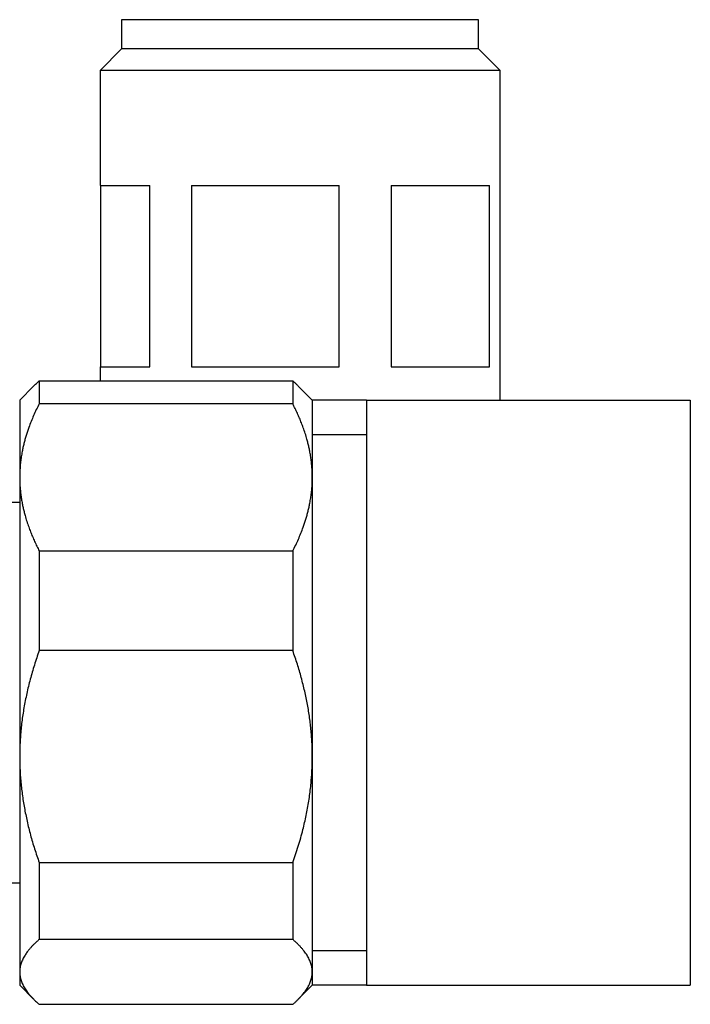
# Model space of a CAD drawing. Header units: millimetres. Extents: x 8 to 696, y 12 to 354.
# Tile 3 of 14: x 98 to 132, y 303 to 354. Entities that reach past the tile are written whole.
import ezdxf

# ---------------------------------------------------------------- set-up
doc = ezdxf.new("R2010")
doc.units = ezdxf.units.MM

msp = doc.modelspace()

# ---------------------------------------------------------------- linework, layer by layer
at = {"color": 7, "linetype": 'Continuous', "lineweight": 30}
for p, q in [((102.849, 353.95), (102.849, 352.45)), ((121.149, 353.95), (102.849, 353.95)), ((121.149, 352.45), (121.149, 353.95)), ((102.849, 352.45), (101.749, 351.35)), ((121.149, 352.45), (102.849, 352.45)), ((122.249, 351.35), (121.149, 352.45)), ((101.749, 351.35), (101.749, 345.45)), ((122.249, 351.35), (101.749, 351.35)), ((122.249, 345.45), (122.249, 351.35)), ((101.749, 345.45), (104.288, 345.45)), ((101.762, 345.45), (101.762, 336.15)), ((104.288, 336.15), (104.288, 345.45)), ((106.431, 345.45), (113.991, 345.45)), ((106.431, 345.45), (106.431, 336.15)), ((113.991, 336.15), (113.991, 345.45)), ((116.668, 345.45), (121.702, 345.45)), ((116.668, 345.45), (116.668, 336.15)), ((121.702, 336.15), (121.702, 345.45)), ((122.236, 345.45), (122.249, 345.45)), ((122.236, 345.45), (122.236, 336.15)), ((101.749, 336.15), (101.749, 335.428)), ((101.749, 336.15), (104.288, 336.15)), ((106.431, 336.15), (113.991, 336.15)), ((116.668, 336.15), (121.702, 336.15)), ((122.236, 336.15), (122.249, 336.15)), ((122.249, 334.45), (122.249, 336.15)), ((98.622, 335.428), (98.622, 334.257)), ((98.622, 335.428), (111.622, 335.428)), ((111.622, 335.428), (111.622, 334.257)), ((98.338, 335.166), (97.622, 334.45)), ((112.622, 334.45), (111.905, 335.167)), ((97.622, 334.45), (97.622, 330.486)), ((111.622, 334.257), (98.622, 334.257)), ((115.399, 334.45), (112.622, 334.45)), ((112.622, 334.45), (112.622, 330.486)), ((115.399, 334.45), (115.399, 304.45)), ((115.399, 334.45), (131.999, 334.45)), ((131.999, 334.45), (131.999, 304.45)), ((115.399, 332.671), (112.622, 332.671)), ((97.622, 330.486), (97.622, 316.169)), ((112.622, 330.486), (112.622, 316.169)), ((97.622, 329.2), (97.122, 329.201)), ((98.622, 326.715), (98.622, 321.602)), ((98.622, 326.715), (111.622, 326.715)), ((111.622, 326.715), (111.622, 321.602)), ((111.622, 321.602), (98.622, 321.602)), ((97.622, 316.169), (97.622, 305.134)), ((112.622, 316.169), (112.622, 305.134)), ((98.622, 310.736), (111.622, 310.736)), ((98.622, 310.736), (98.622, 306.796)), ((111.622, 310.736), (111.622, 306.796)), ((97.122, 309.702), (97.622, 309.702)), ((97.122, 309.7), (97.622, 309.7)), ((111.622, 306.796), (98.622, 306.796)), ((112.622, 306.23), (115.399, 306.23)), ((97.622, 305.134), (97.622, 304.45)), ((112.622, 305.134), (112.622, 304.45)), ((97.622, 304.45), (98.338, 303.734)), ((111.905, 303.733), (112.622, 304.45)), ((115.399, 304.45), (112.622, 304.45)), ((115.399, 304.45), (131.999, 304.45)), ((98.622, 303.472), (111.622, 303.472))]:
    msp.add_line(p, q, dxfattribs=at)
for points, knots in [([(98.338, 335.166), (98.383, 335.21), (98.473, 335.298), (98.572, 335.385), (98.622, 335.428)], [0, 0, 0, 0, 0.499855, 1, 1, 1, 1]), ([(111.622, 335.428), (111.66, 335.395), (111.736, 335.328), (111.83, 335.241), (111.884, 335.187), (111.905, 335.166)], [0, 0, 0, 0, 0.383276, 0.766661, 1, 1, 1, 1]), ([(98.622, 334.257), (98.572, 334.157), (98.471, 333.958), (98.334, 333.656), (98.206, 333.352), (98.102, 333.08), (98.019, 332.84), (97.952, 332.633), (97.892, 332.426), (97.838, 332.219), (97.789, 332.012), (97.743, 331.786), (97.701, 331.542), (97.666, 331.278), (97.641, 331.014), (97.625, 330.75), (97.623, 330.574), (97.622, 330.486)], [0, 0, 0, 0, 0.082024, 0.16407, 0.246113, 0.328132, 0.383157, 0.438186, 0.49321, 0.547623, 0.602041, 0.656454, 0.725142, 0.793863, 0.862595, 0.931314, 1, 1, 1, 1]), ([(112.622, 330.486), (112.622, 330.529), (112.621, 330.654), (112.613, 330.861), (112.596, 331.104), (112.569, 331.347), (112.535, 331.59), (112.494, 331.819), (112.449, 332.035), (112.402, 332.237), (112.34, 332.471), (112.261, 332.735), (112.166, 333.014), (112.067, 333.277), (111.967, 333.524), (111.859, 333.77), (111.744, 334.014), (111.663, 334.176), (111.622, 334.257)], [0, 0, 0, 0, 0.034083, 0.097391, 0.160725, 0.224069, 0.287405, 0.350715, 0.403935, 0.45716, 0.51038, 0.588809, 0.667238, 0.733776, 0.800332, 0.866897, 0.933458, 1, 1, 1, 1]), ([(97.622, 330.486), (97.622, 330.442), (97.623, 330.317), (97.631, 330.111), (97.648, 329.867), (97.674, 329.624), (97.709, 329.381), (97.749, 329.152), (97.794, 328.936), (97.842, 328.734), (97.904, 328.501), (97.983, 328.236), (98.078, 327.957), (98.177, 327.694), (98.277, 327.447), (98.385, 327.201), (98.499, 326.957), (98.581, 326.795), (98.622, 326.715)], [0, 0, 0, 0, 0.034083, 0.097391, 0.160725, 0.224069, 0.287405, 0.350715, 0.403935, 0.45716, 0.51038, 0.588809, 0.667238, 0.733776, 0.800332, 0.866897, 0.933458, 1, 1, 1, 1]), ([(111.622, 326.715), (111.672, 326.814), (111.772, 327.013), (111.91, 327.315), (112.038, 327.619), (112.142, 327.891), (112.225, 328.131), (112.291, 328.338), (112.352, 328.545), (112.406, 328.752), (112.455, 328.959), (112.501, 329.185), (112.543, 329.429), (112.578, 329.693), (112.603, 329.957), (112.619, 330.221), (112.621, 330.397), (112.622, 330.486)], [0, 0, 0, 0, 0.082024, 0.16407, 0.246113, 0.328132, 0.383157, 0.438186, 0.49321, 0.547623, 0.602041, 0.656454, 0.725142, 0.793863, 0.862595, 0.931314, 1, 1, 1, 1]), ([(98.622, 321.602), (98.579, 321.48), (98.493, 321.234), (98.374, 320.867), (98.263, 320.501), (98.162, 320.136), (98.068, 319.772), (97.983, 319.406), (97.907, 319.042), (97.839, 318.677), (97.781, 318.315), (97.731, 317.954), (97.691, 317.595), (97.66, 317.237), (97.638, 316.88), (97.624, 316.525), (97.623, 316.288), (97.622, 316.169)], [0, 0, 0, 0, 0.070136, 0.140298, 0.208505, 0.27651, 0.344514, 0.411887, 0.479259, 0.545691, 0.612122, 0.677513, 0.742905, 0.807417, 0.871929, 0.935964, 1, 1, 1, 1]), ([(112.622, 316.169), (112.621, 316.279), (112.62, 316.499), (112.608, 316.829), (112.589, 317.161), (112.562, 317.493), (112.527, 317.828), (112.485, 318.164), (112.434, 318.503), (112.375, 318.843), (112.308, 319.186), (112.233, 319.529), (112.15, 319.875), (112.059, 320.22), (111.961, 320.566), (111.856, 320.911), (111.743, 321.257), (111.662, 321.487), (111.622, 321.602)], [0, 0, 0, 0, 0.059354, 0.118983, 0.178612, 0.238957, 0.299302, 0.36068, 0.422058, 0.484617, 0.547177, 0.610865, 0.674553, 0.739127, 0.8037, 0.868774, 0.933848, 1, 1, 1, 1]), ([(97.622, 316.169), (97.622, 316.111), (97.623, 315.936), (97.63, 315.643), (97.647, 315.291), (97.673, 314.94), (97.708, 314.589), (97.75, 314.24), (97.801, 313.891), (97.86, 313.544), (97.927, 313.198), (98.001, 312.853), (98.084, 312.504), (98.175, 312.151), (98.276, 311.795), (98.384, 311.44), (98.499, 311.087), (98.581, 310.853), (98.622, 310.736)], [0, 0, 0, 0, 0.031424, 0.0949, 0.158401, 0.221913, 0.285417, 0.348894, 0.412349, 0.475827, 0.539313, 0.602795, 0.666254, 0.732988, 0.799741, 0.866503, 0.933261, 1, 1, 1, 1]), ([(111.622, 310.736), (111.671, 310.876), (111.768, 311.154), (111.902, 311.575), (112.027, 311.999), (112.135, 312.404), (112.229, 312.79), (112.309, 313.155), (112.38, 313.523), (112.443, 313.891), (112.497, 314.261), (112.54, 314.622), (112.573, 314.972), (112.598, 315.313), (112.614, 315.654), (112.621, 315.939), (112.622, 316.111), (112.622, 316.169)], [0, 0, 0, 0, 0.079536, 0.159092, 0.238645, 0.318176, 0.385521, 0.452903, 0.520301, 0.587695, 0.655068, 0.722407, 0.783941, 0.845492, 0.907042, 0.968576, 1, 1, 1, 1]), ([(98.622, 306.796), (98.582, 306.761), (98.502, 306.691), (98.39, 306.586), (98.284, 306.48), (98.185, 306.374), (98.093, 306.266), (98.015, 306.167), (97.949, 306.075), (97.89, 305.985), (97.833, 305.889), (97.78, 305.787), (97.734, 305.685), (97.696, 305.582), (97.664, 305.476), (97.64, 305.365), (97.625, 305.249), (97.623, 305.172), (97.622, 305.134)], [0, 0, 0, 0, 0.065066, 0.130137, 0.195202, 0.2604788, 0.3257618, 0.3910375, 0.4414903, 0.4919429, 0.5527227, 0.6135243, 0.6743318, 0.7351308, 0.7959083, 0.8639353, 0.9319733, 1, 1, 1, 1]), ([(112.622, 305.134), (112.622, 305.153), (112.621, 305.208), (112.613, 305.298), (112.596, 305.405), (112.57, 305.511), (112.536, 305.618), (112.494, 305.724), (112.443, 305.831), (112.384, 305.937), (112.317, 306.044), (112.242, 306.149), (112.159, 306.256), (112.067, 306.364), (111.967, 306.473), (111.859, 306.581), (111.744, 306.689), (111.663, 306.76), (111.622, 306.796)], [0, 0, 0, 0, 0.034083, 0.096966, 0.159875, 0.222793, 0.285703, 0.348588, 0.412301, 0.476037, 0.539782, 0.603521, 0.667238, 0.733776, 0.800332, 0.866897, 0.933458, 1, 1, 1, 1]), ([(97.622, 305.134), (97.622, 305.115), (97.623, 305.059), (97.631, 304.968), (97.649, 304.859), (97.675, 304.751), (97.71, 304.643), (97.754, 304.535), (97.806, 304.427), (97.867, 304.319), (97.935, 304.212), (98.012, 304.105), (98.102, 303.989), (98.21, 303.865), (98.337, 303.733), (98.473, 303.602), (98.572, 303.515), (98.622, 303.472)], [0, 0, 0, 0, 0.034083, 0.09801, 0.161965, 0.225929, 0.289885, 0.353814, 0.41822, 0.482648, 0.547086, 0.611518, 0.675927, 0.756932, 0.837959, 0.91899, 1, 1, 1, 1]), ([(111.622, 303.472), (111.66, 303.505), (111.736, 303.572), (111.844, 303.672), (111.945, 303.773), (112.041, 303.875), (112.13, 303.977), (112.213, 304.079), (112.289, 304.183), (112.357, 304.287), (112.418, 304.391), (112.472, 304.496), (112.518, 304.602), (112.555, 304.708), (112.585, 304.814), (112.606, 304.92), (112.619, 305.027), (112.621, 305.098), (112.622, 305.134)], [0, 0, 0, 0, 0.062072, 0.124143, 0.186353, 0.248573, 0.310793, 0.373, 0.435465, 0.497944, 0.560422, 0.622885, 0.685653, 0.748437, 0.81122, 0.873987, 0.936993, 1, 1, 1, 1])]:
    msp.add_open_spline(points, degree=3, knots=knots, dxfattribs=at)

doc.saveas('drawing.dxf')
